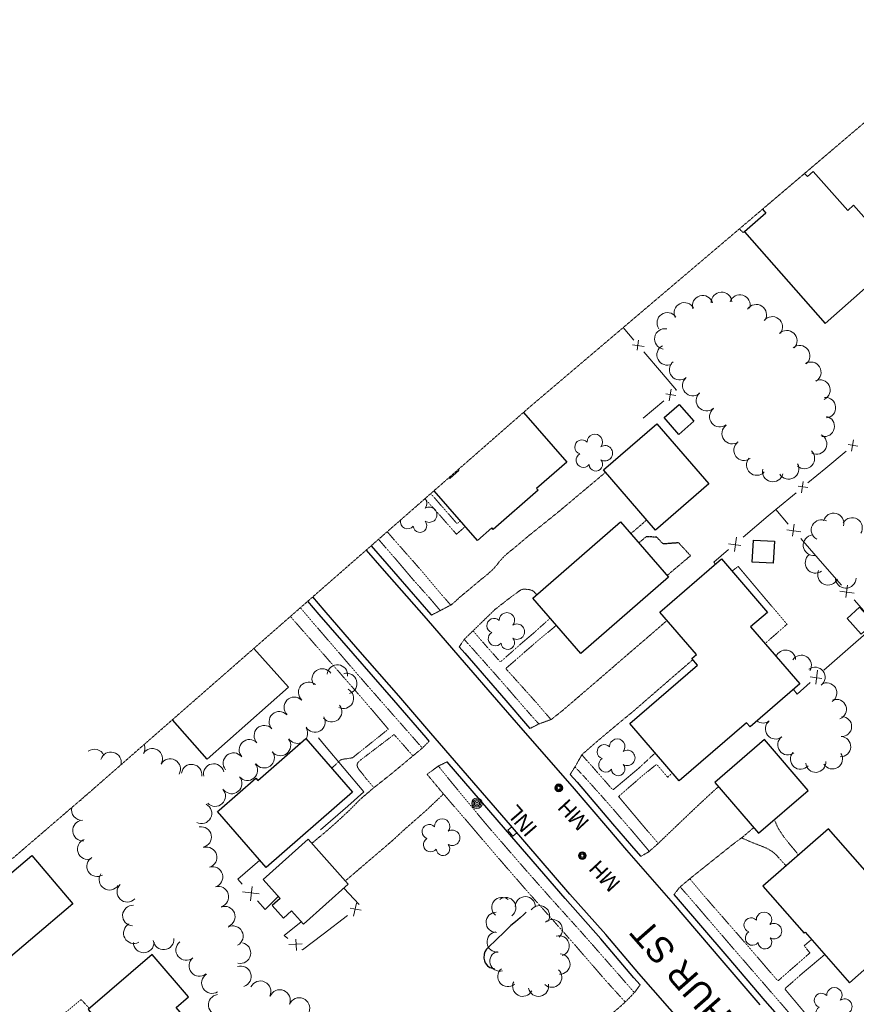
# Model space of a CAD drawing. Extents: x 863487 to 870045, y 569252 to 575761.
# Tile 47 of 66: x 867434 to 867757, y 573001 to 573381. Entities that reach past the tile are written whole.
import ezdxf
from ezdxf.enums import TextEntityAlignment as Align

# ---------------------------------------------------------------- set-up
doc = ezdxf.new("R2010")
doc.units = 0
doc.header["$LTSCALE"] = 0.005
doc.header["$MEASUREMENT"] = 0
doc.linetypes.add('DGN Style 3', pattern=[37.5, 25, -12.5])
doc.linetypes.add('DGN Style 5', pattern=[20, 10, -10])
for name, color, linetype, lineweight in [('E_DRN_Grate', 5, 'Continuous', 15), ('E_DWY', 2, 'DGN Style 3', 15), ('E_LAND_Vegetation', 3, 'Continuous', 15), ('E_MAP_Limits', 3, 'DGN Style 3', 15), ('E_MISCPROP', 30, 'Continuous', 15), ('E_MISCPROP_HvyDash', 241, 'DGN Style 3', 25), ('E_MISCPROP_HvyLine', 241, 'Continuous', 25), ('E_MISCPROP_Railing', 30, 'Continuous', 15), ('E_PATH_Sidewalk', 2, 'DGN Style 5', 15), ('E_RDWY', 21, 'Continuous', 25), ('E_RDWY_Name', 21, 'Continuous', 15), ('E_WAL', 40, 'Continuous', 25)]:
    doc.layers.add(name, color=color, linetype=linetype, lineweight=lineweight)
doc.styles.add('Style-IGR_FONT_0', font='IGR_FONT_0.shx')

# ---------------------------------------------------------------- blocks, each defined once
blk = doc.blocks.new('INLT')
at = {"layer": 'E_MISCPROP_Railing', "color": 40, "linetype": 'Continuous', "lineweight": 0, "flags": 128}
blk.add_lwpolyline([(3, -2), (3, 0), (0, 0), (0, -2), (3, -2)], dxfattribs=at)
blk = doc.blocks.new('INL_6')
at = {"layer": 'E_MISCPROP_Railing', "color": 40, "linetype": 'Continuous', "lineweight": 0, "style": 'Style-IGR_FONT_0'}
blk.add_text('INL', height=6, rotation=359.9999, dxfattribs=at).set_placement((-5.74, -3.01))
blk = doc.blocks.new('MHO_7')
at = {"layer": 'E_DRN_Grate', "color": 20, "linetype": 'Continuous', "lineweight": 0}
for centre, radius in [((0.06, 0.01), 1.5), ((0.07, 0.01), 1.22), ((0.06, 0), 0.968), ((0.03, -0.01), 0.605)]:
    blk.add_circle(centre, radius, dxfattribs=at)
blk = doc.blocks.new('MHO_8')
at = {"layer": 'E_DRN_Grate', "color": 20, "linetype": 'Continuous', "lineweight": 0}
for centre, radius in [((0.06, 0.01), 1.5), ((0.07, 0.01), 1.22), ((0.06, 0), 0.968), ((0.03, -0.01), 0.605)]:
    blk.add_circle(centre, radius, dxfattribs=at)
blk = doc.blocks.new('MHT_6')
at = {"layer": 'E_DRN_Grate', "color": 20, "linetype": 'Continuous', "lineweight": 0, "style": 'Style-IGR_FONT_0'}
blk.add_text('MH', height=6, rotation=359.9999, dxfattribs=at).set_placement((-0.08, -3.13), align=Align.CENTER)
blk = doc.blocks.new('POLE')
at = {"layer": 'E_MISCPROP', "color": 20, "linetype": 'Continuous', "lineweight": 0}
for centre, radius in [((-0.01, 0.02), 2.02), ((-0.01, 0.03), 1.52), ((0, -0.01), 1.01), ((0, 0), 0.502)]:
    blk.add_circle(centre, radius, dxfattribs=at)
blk = doc.blocks.new('TREE')
at = {"layer": 'E_LAND_Vegetation', "color": 93, "linetype": 'Continuous', "lineweight": 0}
for centre, radius, start, end in [((-1.47, 4.28), 2.78, 1.3946, 209.1676), ((3.57, 2.42), 2.97, 278.4237, 139.6576), ((-4.47, 0.2), 2.78, 78.0716, 279.0827), ((-2.01, -4.2), 2.61, 140.7798, 358.7124), ((3.46, -3.43), 2.97, 196.0746, 79.0478)]:
    blk.add_arc(centre, radius, start, end, dxfattribs=at)

msp = doc.modelspace()

# ---------------------------------------------------------------- linework, layer by layer
at = {"layer": 'E_DWY', "color": 51, "linetype": 'DGN Style 3', "flags": 128}
for points in [[(867593.43, 573151.21), (867596.46, 573152.77), (867600.96, 573155.13), (867602.72, 573156.6), (867603.96, 573157.79), (867606.92, 573160.26), (867609.02, 573162.01), (867611.06, 573163.73), (867612.87, 573165.23), (867614.64, 573166.61), (867616.22, 573168.02), (867617.35, 573169.1), (867618.85, 573170.84), (867619.72, 573171.99), (867621.05, 573173.47), (867623.12, 573175.39), (867624.87, 573176.71), (867631.02, 573181.91), (867642.33, 573190.99), (867660.55, 573206.28)], [(867670.28, 573182.6), (867674.22, 573185.96), (867676.43, 573187.93)], [(867604.11, 573138.94), (867605.93, 573141.75), (867609.32, 573145.02), (867617.81, 573153.3), (867624.03, 573158.14), (867627.97, 573160.98), (867628.57, 573161.16), (867629.63, 573161.18), (867631.24, 573161.01), (867632.12, 573160.77), (867632.9, 573160.26), (867634.02, 573159.08), (867634.05, 573159.05)], [(867631.35, 573107.42), (867634.71, 573109.12), (867639.65, 573110.95), (867643.92, 573114.32), (867653.24, 573122.32), (867661.52, 573129.44), (867666.34, 573133.63), (867678.84, 573144.38), (867684.32, 573149.14)], [(867646.93, 573089.72), (867648.85, 573092.77), (867651.46, 573097.35), (867657.4, 573102.55), (867666.29, 573110), (867671.08, 573113.91), (867688.17, 573128.76), (867694.22, 573133.94)], [(867592.51, 573102.54), (867589.96, 573099.97), (867585.93, 573096.61), (867578.26, 573090.21), (867570.64, 573084.16), (867565.91, 573080.12), (867561.71, 573075.86), (867556.32, 573070.86), (867552.82, 573067.81), (867552, 573067.07), (867550.54, 573065.91), (867549.56, 573065.09), (867548.7, 573064.36), (867548.03, 573063.78), (867547.21, 573063.09)], [(867599.4, 573094.57), (867596.07, 573092.95), (867591.7, 573089.74), (867598.03, 573082.15), (867591.52, 573075.97), (867582.29, 573067.86), (867578.63, 573064.44), (867560.12, 573048.6)], [(867674.12, 573058.07), (867677.2, 573059.8), (867680.9, 573063.07), (867682.65, 573064.78), (867695.78, 573077.3), (867702.5, 573083.54), (867704.19, 573084.96)], [(867686.97, 573043.33), (867689.11, 573046.09), (867693.58, 573049.86), (867709.9, 573062.89), (867713.47, 573065.53), (867717.77, 573069.22)], [(867673.94, 573008.51), (867671.88, 573005.73), (867670.01, 573003.74), (867668.47, 573002.15), (867666.53, 573000.38), (867662.56, 572996.99), (867657.89, 572993.07), (867655.48, 572990.98), (867652.36, 572988.22), (867649.69, 572985.73), (867648.21, 572984.36), (867646.91, 572983.13), (867645.94, 572982.28), (867645.3, 572981.74), (867644.07, 572980.65), (867643.08, 572979.78)]]:
    msp.add_lwpolyline(points, dxfattribs=at)
at = {"layer": 'E_LAND_Vegetation', "color": 93, "linetype": 'Continuous'}
for centre, radius, start, end in [((867705.3, 573271.88), 3.97, 2.3808, 182.3654), ((867691, 573267.83), 3.97, 26.9809, 206.9656), ((867698.03, 573270.58), 3.97, 16.7497, 196.7344), ((867712.38, 573270.85), 3.97, 342.5544, 162.5391), ((867718.72, 573267.1), 3.97, 326.9385, 146.9231), ((867684.39, 573263.98), 3.97, 34.5023, 214.487), ((867724.9, 573262.41), 3.97, 321.9714, 141.9561), ((867683.45, 573257.76), 3.97, 79.6766, 259.6612), ((867730.5, 573257.08), 3.97, 316.2011, 136.1857), ((867684.35, 573251.63), 3.97, 117.1316, 297.1163), ((867735.47, 573251.27), 3.97, 308.2743, 128.259), ((867689.14, 573245.89), 3.97, 129.8403, 309.825), ((867739.77, 573244.9), 3.97, 301.6519, 121.6366), ((867694.23, 573239.8), 3.97, 130.032, 310.0167), ((867743.29, 573238.06), 3.97, 295.059, 115.0437), ((867699.52, 573233.96), 3.97, 131.8386, 311.8232), ((867745.4, 573231.22), 3.97, 275.0058, 94.9905), ((867704.67, 573227.76), 3.97, 128.5789, 308.5636), ((867744.94, 573224.03), 3.97, 257.2452, 77.2299), ((867709.43, 573221.24), 3.97, 125.0533, 305.038), ((867714.01, 573214.8), 3.97, 126.1731, 306.1578), ((867741.99, 573217.23), 3.97, 243.5543, 63.5389), ((867737.28, 573211.64), 3.97, 227.2199, 47.2046), ((867718.91, 573209.12), 3.97, 137.2956, 317.2802), ((867725.08, 573206.62), 3.97, 166.8511, 346.8358), ((867731.23, 573207.63), 3.97, 210.01, 29.9947), ((867588.62, 573194.34), 2.97, 320.8593, 38.5004), ((867592.49, 573189.94), 2.97, 238.5102, 121.4834), ((867584.18, 573187.27), 2.78, 167.1723, 321.5183), ((867743.91, 573184.04), 3.97, 62.0134, 241.998), ((867748.57, 573186.56), 3.97, 345.8986, 165.8832), ((867755.68, 573184.81), 3.97, 328.861, 148.8457), ((867588.97, 573185.69), 2.61, 183.2154, 41.148), ((867740.82, 573178.18), 3.97, 96.9374, 276.9221), ((867741.59, 573171.36), 3.97, 126.6077, 306.5924), ((867746.4, 573166.73), 3.97, 155.7145, 335.6992), ((867753.25, 573165.55), 3.97, 179.0828, 359.0675), ((867730.04, 573133.81), 3.89, 4.6091, 159.1648), ((867736.13, 573131.84), 3.89, 327.9261, 147.9107), ((867551.24, 573126.54), 3.96, 34.0978, 214.0825), ((867557.1, 573128.05), 3.96, 354.5205, 174.5052), ((867741.4, 573127.22), 3.89, 307.2347, 127.2194), ((867560.7, 573124.79), 3.96, 286.3357, 106.3204), ((867546, 573121.39), 3.96, 48.4444, 228.429), ((867745.94, 573121.15), 3.89, 301.6686, 121.6533), ((867540.44, 573115.6), 3.96, 45.1831, 225.1678), ((867559.4, 573119.08), 3.96, 242.6826, 62.6672), ((867554.86, 573113.9), 3.96, 218.6747, 38.6594), ((867749.65, 573114.79), 3.89, 290.4658, 110.4505), ((867534.68, 573110.04), 3.96, 42.9612, 222.9459), ((867548.4, 573109.91), 3.96, 210.075, 30.0597), ((867751.64, 573108.2), 3.89, 267.5372, 87.5219), ((867528.9, 573104.65), 3.96, 43.2876, 223.2723), ((867541.65, 573105.62), 3.96, 327.5631, 32.4128), ((867721.32, 573113.41), 3.89, 232.0848, 308.3578), ((867726.12, 573107.26), 3.89, 127.6762, 307.6609), ((867730.92, 573101.12), 3.89, 127.3849, 307.3696), ((867751.3, 573100.43), 3.89, 267.5372, 87.5219), ((867478.85, 573099.62), 3.96, 332.1991, 24.0428), ((867523.14, 573099.22), 3.96, 43.2876, 223.2723), ((867535.1, 573100.87), 3.96, 217.0775, 37.0622), ((867541.65, 573105.62), 3.96, 212.4281, 289.346), ((867463.34, 573095.47), 3.99, 23.3989, 126.7165), ((867469.67, 573094.38), 3.99, 344.5124, 164.4971), ((867485.64, 573095.73), 3.96, 329.7608, 149.7455), ((867516.97, 573094.05), 3.96, 39.6507, 219.6354), ((867528.8, 573096.15), 3.96, 215.9427, 35.9274), ((867735.79, 573095.62), 3.89, 138.7007, 318.6853), ((867748.12, 573095.71), 3.89, 212.7521, 32.7368), ((867492.55, 573091.79), 3.96, 330.7586, 150.7432), ((867500.83, 573089.63), 3.96, 350.9951, 170.9798), ((867509.36, 573089.85), 3.96, 12.0422, 192.0269), ((867522.35, 573091.31), 3.96, 220.06, 40.0447), ((867741.67, 573094.39), 3.89, 184.2467, 4.2313), ((867516.29, 573086.22), 3.96, 220.06, 40.0447), ((867509.93, 573081.33), 3.96, 223.0955, 43.0802), ((867458.68, 573083.56), 3.99, 256.8265, 263.6649), ((867458.48, 573075.97), 3.99, 93.8819, 95.6854), ((867504.63, 573074.68), 3.96, 242.3707, 62.3554), ((867458.48, 573075.97), 3.99, 165.6874, 273.8666), ((867458.93, 573068.05), 3.99, 94.4636, 274.4483), ((867504.53, 573065.54), 3.96, 280.884, 100.8687), ((867460.76, 573060.89), 3.99, 109.8286, 289.8132), ((867506.64, 573057.7), 3.96, 286.653, 106.6376), ((867464.36, 573054.27), 3.99, 121.5903, 301.575), ((867469.13, 573049.08), 3.99, 146.5295, 326.5141), ((867508.89, 573050.12), 3.96, 286.4426, 106.4273), ((867476.05, 573044.43), 3.99, 135.724, 315.7087), ((867511.17, 573042.51), 3.96, 287.0753, 107.06), ((867620.55, 573038.39), 3.9, 50.6222, 230.6069), ((867622.07, 573038.34), 3.9, 305.8539, 125.8386), ((867629.59, 573038.64), 3.9, 358.9928, 178.9775), ((867478.19, 573035.23), 3.99, 86.8556, 266.8403), ((867513.63, 573034.82), 3.96, 291.3593, 111.344), ((867618.37, 573032.63), 3.9, 90.7969, 270.7815), ((867635.08, 573035.19), 3.9, 325.3948, 145.3795), ((867478.55, 573028.46), 3.99, 117.8135, 297.7982), ((867640.01, 573029.83), 3.9, 311.6428, 131.6275), ((867516.75, 573027.3), 3.96, 297.7622, 117.7469), ((867618.7, 573025.04), 3.9, 96.0764, 276.0611), ((867482.35, 573024.9), 3.99, 180.7988, 0.7835), ((867490.02, 573026.05), 3.99, 185.4992, 5.4839), ((867498.75, 573021.98), 3.99, 129.257, 309.2417), ((867519.57, 573020.8), 4.05, 257.7889, 77.7735), ((867642.65, 573023.53), 3.9, 287.8449, 107.8296), ((867619.8, 573017.66), 3.9, 104.8733, 284.858), ((867642.95, 573016.51), 3.9, 268.2954, 88.2801), ((867503.83, 573015.82), 3.99, 128.9553, 308.9399), ((867519.76, 573011.73), 4.05, 288.2858, 108.2705), ((867622.88, 573011.69), 3.9, 129.998, 309.9827), ((867639.78, 573011.46), 3.9, 227.3858, 47.3705), ((867508.69, 573009.2), 3.99, 122.5534, 302.5381), ((867527.36, 573005.94), 4.05, 334.4858, 154.4705), ((867628.61, 573007.94), 3.9, 153.0456, 333.0303), ((867534.85, 573002.56), 4.05, 337.7985, 157.7832), ((867634.69, 573007.96), 3.9, 191.4477, 11.4324), ((867511.28, 573000.76), 3.99, 96.364, 276.3487), ((867542.37, 572999.49), 4.05, 338.3363, 158.321)]:
    msp.add_arc(centre, radius, start, end, dxfattribs=at)
at = {"layer": 'E_MAP_Limits', "color": 73, "linetype": 'DGN Style 3', "flags": 128}
for points in [[(868148.95, 573689.06), (868140.23, 573676.22), (868130.96, 573664.37), (868114.09, 573646.02), (868088.92, 573622.87), (868041.29, 573581.87), (867979.03, 573528.9), (867906.76, 573466.19), (867778.04, 573356.2), (867630.73, 573231.01), (867461.31, 573082.71)], [(867461.31, 573082.71), (867422.93, 573049.71), (867300.69, 572945.98), (867185.47, 572846.95), (867090.58, 572766.2), (866982.7, 572673.73), (866920.74, 572621.43), (866864.04, 572616.79), (866775.8, 572607.98), (866666.37, 572605.33)]]:
    msp.add_lwpolyline(points, dxfattribs=at)
at = {"layer": 'E_MISCPROP_HvyDash', "color": 241, "linetype": 'DGN Style 3', "flags": 128}
for points in [[(867712.2, 573300.25), (867713.57, 573298.91), (867714.14, 573299.09)], [(867684.29, 573166.48), (867693.36, 573174.13), (867688.78, 573179.09), (867682.8, 573178.65), (867680.34, 573181.26), (867676.25, 573181.45), (867673.38, 573179.03)]]:
    msp.add_lwpolyline(points, dxfattribs=at)
at = {"layer": 'E_MISCPROP_HvyLine', "color": 241, "linetype": 'Continuous', "flags": 128}
for points in [[(867721.11, 573307.82), (867722.39, 573306.37), (867714.14, 573299.09), (867745.32, 573263.75), (867774.11, 573289.14), (867756.29, 573309.34), (867754, 573307.31), (867740.68, 573322.41), (867738.46, 573320.44), (867737.39, 573321.65)], [(867628.88, 573229.39), (867645.66, 573210.2), (867633.98, 573199.99), (867634.53, 573199.36), (867617.22, 573184.23), (867616.67, 573184.85), (867611.16, 573180.03), (867594.39, 573199.21)], [(867600.16, 573204.26), (867600.43, 573203.95), (867603.95, 573207.02), (867603.68, 573207.34)], [(867524.87, 573138.35), (867538.17, 573123.34), (867506.85, 573095.6), (867493.39, 573110.79)]]:
    msp.add_lwpolyline(points, dxfattribs=at)
for points in [[(867688.99, 573232.5), (867694.66, 573226.01), (867688.87, 573220.95), (867683.2, 573227.44)], [(867680.33, 573225), (867700.38, 573201.82), (867679.81, 573184.03), (867659.76, 573207.2)], [(867684.87, 573165.82), (867651.06, 573136.43), (867632.54, 573157.74), (867666.34, 573187.13)], [(867725.72, 573179.67), (867725.22, 573171.21), (867717.12, 573171.68), (867717.62, 573180.14)], [(867681.52, 573152.39), (867705.25, 573172.85), (867723.04, 573152.22), (867716.55, 573146.62), (867735.51, 573124.63), (867716.32, 573108.09), (867714.97, 573109.65), (867688.94, 573087.22), (867669.9, 573109.3), (867696.04, 573131.83), (867693.82, 573134.4), (867695.66, 573135.98)], [(867758.54, 573154.23), (867764.07, 573148.16), (867759.27, 573143.79), (867753.74, 573149.86)], [(867511.4, 573075.9), (867525.6, 573088.26), (867526.34, 573087.41), (867544.91, 573103.59), (867562.96, 573082.85), (867529.63, 573053.83), (867510.84, 573075.42)], [(867719.64, 573067.04), (867738.81, 573083.56), (867721.94, 573103.14), (867702.77, 573086.61)], [(867746.58, 573068.77), (867721.3, 573046.53), (867737.18, 573028.47), (867737.54, 573028.78), (867754.67, 573009.32), (867778.12, 573029.96), (867761.13, 573049.27), (867762.6, 573050.56)], [(867543.95, 573031.94), (867561.24, 573047.34), (867545.78, 573064.69), (867528.4, 573049.2), (867534.99, 573041.8), (867531.95, 573039.08), (867536.27, 573034.24), (867539.41, 573037.03)], [(867406.41, 573030.61), (867439.22, 573058.42), (867455.02, 573039.78), (867422.22, 573011.97)], [(867485.59, 573020.16), (867460.95, 572999.01), (867478.2, 572978.92), (867498.1, 572995.99), (867494.82, 572999.81), (867499.56, 573003.89)]]:
    msp.add_lwpolyline(points, close=True, dxfattribs=at)
at = {"layer": 'E_MISCPROP_Railing', "color": 40, "linetype": 'Continuous'}
for p, q in [((867673.3, 573257.33), (867672.75, 573253.47)), ((867670.93, 573255.51), (867675.42, 573254.83)), ((867685.84, 573238.37), (867685.12, 573233.88)), ((867687.64, 573235.98), (867683.78, 573236.57)), ((867756.23, 573218.8), (867755.51, 573214.41)), ((867757.98, 573216.45), (867754.21, 573217.05)), ((867736.87, 573202.76), (867736.15, 573198.37)), ((867738.61, 573200.41), (867734.84, 573201.01)), ((867730.48, 573184.06), (867735.96, 573183.3)), ((867733.35, 573186.3), (867732.72, 573181.6)), ((867710.27, 573175.8), (867711.1, 573181.28)), ((867708.06, 573178.7), (867712.76, 573178.02)), ((867753.9, 573162.69), (867753.27, 573157.98)), ((867751.03, 573160.44), (867756.52, 573159.68)), ((867739.53, 573127.34), (867744.07, 573126.77)), ((867741.71, 573124.59), (867742.41, 573129.89)), ((867526.91, 573043.58), (867520.43, 573044.36)), ((867523.58, 573040.87), (867524.21, 573046.44)), ((867564.41, 573040.08), (867563.36, 573035.05)), ((867566.31, 573037.29), (867561.99, 573038.15)), ((867543.51, 573024.31), (867538.38, 573024.04)), ((867541.29, 573021.76), (867541.03, 573026.16))]:
    msp.add_line(p, q, dxfattribs=at)
at = {"layer": 'E_MISCPROP_Railing', "color": 40, "linetype": 'Continuous', "flags": 128}
for points in [[(867667.38, 573262.16), (867671.45, 573257.36)], [(867675.39, 573252.74), (867682.15, 573244.79)], [(867682.15, 573244.79), (867687.91, 573238.01), (867687.69, 573237.83)], [(867683.03, 573233.94), (867675.02, 573227.24)], [(867753.46, 573214.47), (867745.59, 573207.95)], [(867745.59, 573207.95), (867738.67, 573202.22)], [(867734.1, 573198.43), (867726.23, 573191.92)], [(867723.35, 573189.47), (867726.23, 573191.92), (867731.09, 573186.33)], [(867713.65, 573181.24), (867723.35, 573189.47)], [(867735.95, 573180.75), (867744.3, 573171.15)], [(867702.96, 573170.87), (867702.3, 573171.6), (867708.01, 573176.45)], [(867744.3, 573171.15), (867751.65, 573162.71)], [(867756.5, 573157.13), (867764.85, 573147.53)], [(867754.05, 573138), (867762.13, 573145.13)], [(867744.86, 573129.89), (867754.05, 573138)], [(867733.04, 573122.5), (867734.5, 573120.74), (867739.52, 573125.17)], [(867549.84, 573103.77), (867552.16, 573101), (867567.26, 573083.02), (867561.13, 573077.46), (867550.56, 573068.27)], [(867520.39, 573047.37), (867518.66, 573049.28), (867527.2, 573056.62)], [(867559.58, 573045.87), (867565.5, 573039.46)], [(867534.23, 573042.66), (867529.25, 573037.57), (867526.24, 573040.9)], [(867537.94, 573026.37), (867536.5, 573027.51), (867543.12, 573032.88)], [(867561, 573035.22), (867551.6, 573028.07)], [(867551.6, 573028.07), (867543.56, 573021.96), (867543.34, 573022.13)]]:
    msp.add_lwpolyline(points, dxfattribs=at)
at = {"layer": 'E_PATH_Sidewalk', "color": 51, "linetype": 'DGN Style 5', "flags": 128}
for points in [[(867590.87, 573196.12), (867593.2, 573193.48), (867595.91, 573190.52), (867603.04, 573182.39), (867604.26, 573183.48), (867606.45, 573185.42)], [(867593.11, 573198.08), (867603.23, 573186.51), (867604.57, 573187.56)], [(867572.95, 573180.43), (867579, 573173.48), (867586.32, 573164.86), (867593.05, 573157.34), (867596.78, 573152.94)], [(867576.3, 573183.37), (867578.85, 573180.43), (867589.38, 573168.48), (867596.79, 573159.64), (867600.83, 573155.06)], [(867722.1, 573140.19), (867730.61, 573147.67), (867723.89, 573155.57), (867711.73, 573170), (867709.32, 573168.13)], [(867542.78, 573154.03), (867546.76, 573149.34), (867566.93, 573125.96), (867583.09, 573107.58), (867589.86, 573099.89)], [(867554.89, 573092.12), (867558.34, 573095.28), (867559.17, 573095.58), (867560.45, 573095.75), (867561.95, 573095.94), (867562.91, 573096.14), (867576.76, 573107.18), (867566.72, 573118.96), (867541.08, 573148.23), (867538.95, 573150.67)], [(867609.43, 573145.13), (867612.74, 573141.26), (867619.99, 573133.11), (867628.14, 573140.3), (867632.8, 573144.26), (867639.23, 573150.04)], [(867641.62, 573147.29), (867633.87, 573140.86), (867622.07, 573130.56), (867634.08, 573117.18), (867639.47, 573110.88)], [(867606.02, 573141.83), (867612.56, 573134.51), (867620.61, 573125.42), (867630.16, 573114.38), (867634.82, 573109.17)], [(867571.2, 573084.6), (867568.01, 573088.27), (867566.86, 573089.84), (867565.88, 573090.99), (867565.33, 573091.7), (867564.86, 573092.54), (867564.64, 573093.41), (867564.94, 573094.23), (867566.08, 573095.3), (867578.98, 573105.11), (867586.24, 573096.87)], [(867651.41, 573097.26), (867655.2, 573093.01), (867663.4, 573083.71), (867672.95, 573091.71), (867679.68, 573097.95)], [(867671.68, 573005.52), (867663.79, 573014.56), (867651.02, 573029.07), (867639.84, 573041.46), (867628.87, 573053.87), (867614.9, 573070), (867601.86, 573085.75), (867596.05, 573092.93)], [(867648.75, 573092.61), (867652.67, 573088.48), (867660.76, 573079.45), (867670.33, 573068.44), (867677.45, 573060.02)], [(867686.35, 573090.22), (867684.53, 573088.64), (867680.29, 573093.62), (867674.77, 573089.19), (867665.61, 573081.19), (867674.9, 573070.09), (867680.92, 573063.09)], [(867598.03, 573082.15), (867608.34, 573070.2), (867617.84, 573059.02), (867630.23, 573044.75), (867648.54, 573024.12), (867660.74, 573010.04), (867668.16, 573001.87)], [(867725.92, 573071.7), (867727.26, 573068.79), (867728.49, 573066.89), (867729.35, 573065.64), (867730.36, 573064.35), (867731.35, 573063.12), (867732.49, 573061.77), (867733.6, 573060.45), (867734.66, 573059.03), (867735.01, 573058.59)], [(867713.04, 573065.21), (867716.74, 573063.6), (867720.57, 573062.1), (867721.57, 573061.7), (867722.62, 573061.26), (867723.71, 573060.66), (867724.64, 573060.12), (867725.55, 573059.45), (867726.66, 573058.4), (867727.7, 573057.23), (867729.1, 573055.63), (867730.25, 573054.41)], [(867693.09, 573049.45), (867698.67, 573042.75), (867713.47, 573025.83), (867727.06, 573010), (867739.42, 573020.81), (867737.23, 573023.59), (867740.01, 573025.98)], [(867745.14, 573020.16), (867741.29, 573016.92), (867736.83, 573013.22), (867729.74, 573006.96), (867736.99, 572998.3), (867747.35, 572986.6), (867754.74, 572978.03), (867763.47, 572985.19), (867781.47, 573000.64), (867795.46, 573012.6), (867815.35, 573029.72), (867810.35, 573035.57), (867804.65, 573042.41), (867800, 573048.17), (867799.98, 573048.2)], [(867689.35, 573046.29), (867692.33, 573042.95), (867708.64, 573023.95), (867724.63, 573005.49), (867741.34, 572986.23), (867748.71, 572977.66), (867751.4, 572974.87), (867751.27, 572972.97)], [(867444.03, 572991.33), (867448.13, 572994.52), (867458.19, 573002.82), (867461.41, 572999.4)]]:
    msp.add_lwpolyline(points, dxfattribs=at)
at = {"layer": 'E_RDWY', "color": 21, "linetype": 'Continuous', "flags": 128}
for points in [[(867568.23, 573176.3), (867574.28, 573169.31), (867591.32, 573149.83), (867604.36, 573134.85), (867620.19, 573116.55), (867628.58, 573106.78), (867647.68, 573085.08), (867661.31, 573069.08), (867668.68, 573060.51), (867686.69, 573039.84), (867705.47, 573017.94), (867720.11, 573000.74)], [(867570.11, 573177.95), (867576.16, 573170.96), (867593.2, 573151.47), (867593.43, 573151.21)], [(867690.9, 572992.99), (867673.43, 573012.88), (867660.66, 573027.87), (867646.81, 573043.47), (867623.85, 573070.08), (867593.19, 573105.59), (867580.79, 573119.99), (867565.02, 573138.07), (867551.95, 573153.07), (867547.59, 573158.23)], [(867592.51, 573102.54), (867591.29, 573103.96), (867578.9, 573118.35), (867563.13, 573136.43), (867550.05, 573151.44), (867545.7, 573156.59)], [(867604.11, 573138.94), (867606.25, 573136.49), (867622.08, 573118.18), (867630.47, 573108.42), (867631.35, 573107.42)], [(867673.94, 573008.51), (867671.54, 573011.24), (867658.77, 573026.23), (867644.93, 573041.82), (867621.95, 573068.44), (867599.4, 573094.57)], [(867646.93, 573089.72), (867649.57, 573086.72), (867663.21, 573070.7), (867670.56, 573062.15), (867674.02, 573058.18)], [(867686.97, 573043.33), (867688.58, 573041.48), (867707.37, 573019.57), (867722.01, 573002.37), (867738.19, 572983.89)]]:
    msp.add_lwpolyline(points, dxfattribs=at)
at = {"layer": 'E_WAL', "flags": 128}
msp.add_lwpolyline([(867629.92, 573036.52), (867629.01, 573035.65), (867627.61, 573034.41), (867625.83, 573032.86), (867624.07, 573031.35), (867622.41, 573029.81), (867620.76, 573028.25), (867619.12, 573026.66), (867617.65, 573025.28), (867616.06, 573023.75), (867614.56, 573022.3), (867613.98, 573021.28), (867613.75, 573020.29), (867613.65, 573018.74), (867613.84, 573017.74), (867614.17, 573016.95), (867615.04, 573015.78), (867615.92, 573015.18), (867616.98, 573014.93), (867617.7, 573014.78)], dxfattribs=at)

# ---------------------------------------------------------------- block references
at = {"layer": 'E_DRN_Grate', "color": 20, "linetype": 'Continuous'}
for name, p, rotation in [('MHO_7', (867642.47, 573084.56), 314.722669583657), ('MHT_6', (867648, 573074.06), 132.7666513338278), ('MHO_8', (867651.55, 573058.38), 312.7666513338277), ('MHT_6', (867660.05, 573050.44), 132.7666513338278)]:
    msp.add_blockref(name, p, dxfattribs=dict(at, rotation=rotation))
at = {"layer": 'E_LAND_Vegetation', "color": 93, "linetype": 'Continuous', "xscale": 1.00000194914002, "yscale": 1.00000194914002, "zscale": 1.00000194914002, "rotation": 42.43564468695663}
for p in [(867655.45, 573213.86), (867621.51, 573144.99), (867664.1, 573096.28), (867596.5, 573065.45), (867720.72, 573029.42), (867747.86, 573000.31)]:
    msp.add_blockref('TREE', p, dxfattribs=at)
at = {"layer": 'E_MISCPROP', "color": 20, "linetype": 'Continuous', "rotation": 40.63113079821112}
msp.add_blockref('POLE', (867610.96, 573078.54), dxfattribs=at)
at = {"layer": 'E_MISCPROP_Railing', "color": 40, "linetype": 'Continuous'}
for name, p, rotation in [('INL_6', (867628.53, 573071.43), 130.8074566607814), ('INLT', (867624.38, 573069.45), 310.8074566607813)]:
    msp.add_blockref(name, p, dxfattribs=dict(at, rotation=rotation))

# ---------------------------------------------------------------- texts
at = {"layer": 'E_RDWY_Name', "color": 21, "linetype": 'Continuous', "style": 'Style-IGR_FONT_0', "width": 0.999999}
msp.add_text('ARTHUR ST', height=10, rotation=131.3036, dxfattribs=at).set_placement((867727.52, 572977.26))

doc.saveas('drawing.dxf')
